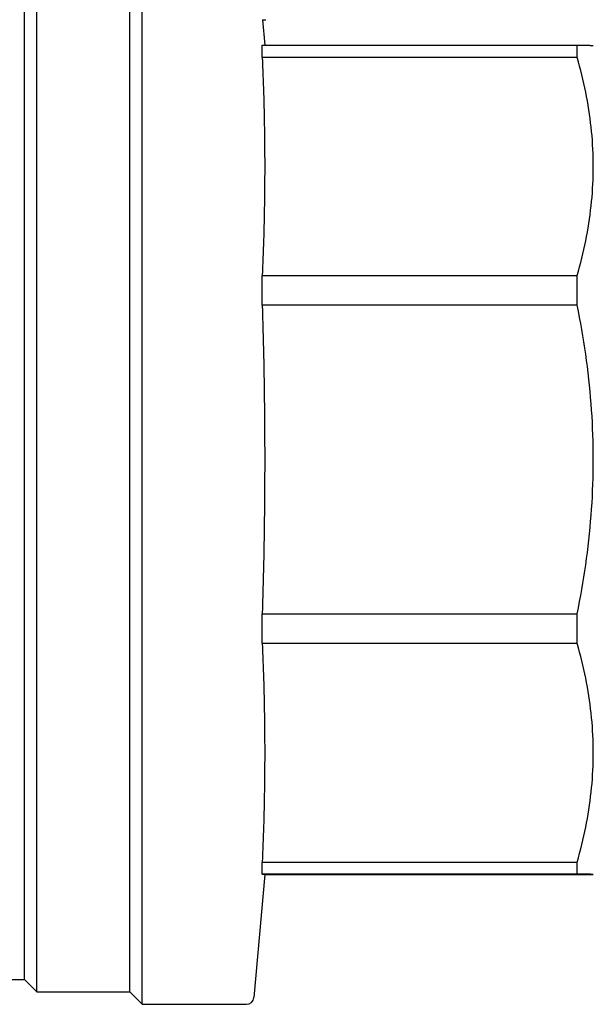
# Model space of a CAD drawing. Header units: millimetres. Extents: x 72 to 3756, y -12 to 410.
# Tile 4 of 10: x 312 to 358, y 141 to 221. Entities that reach past the tile are written whole.
import ezdxf

# ---------------------------------------------------------------- set-up
doc = ezdxf.new("R2010")
doc.units = ezdxf.units.MM
doc.layers.add('DETAIL', color=2, linetype='Continuous')

msp = doc.modelspace()

# ---------------------------------------------------------------- linework, layer by layer
at = {"layer": 'DETAIL'}
for p, q in [((321.511, 141.469), (321.511, 229.469)), ((313.011, 142.469), (313.011, 228.469)), ((320.511, 142.469), (320.511, 228.469)), ((312.011, 143.469), (312.011, 227.469)), ((331.242, 221.047), (331.511, 221.047)), ((331.248, 221.047), (331.428, 218.981)), ((331.233, 218.981), (356.712, 218.981)), ((331.233, 218.51), (331.233, 218.981)), ((356.712, 217.997), (356.712, 218.981)), ((358.011, 218.969), (358.011, 218.969)), ((331.233, 217.997), (331.233, 218.51)), ((356.712, 217.997), (331.233, 217.997)), ((331.233, 200.36), (356.712, 200.36)), ((331.233, 197.982), (331.233, 200.36)), ((356.712, 197.982), (356.712, 200.36)), ((356.712, 197.982), (331.233, 197.982)), ((331.233, 173.017), (356.712, 173.017)), ((331.233, 170.637), (331.233, 173.017)), ((356.712, 170.637), (356.712, 173.017)), ((356.712, 170.637), (331.233, 170.637)), ((331.233, 152.968), (356.712, 152.968)), ((331.233, 151.981), (331.233, 152.968)), ((356.712, 151.981), (356.712, 152.968)), ((331.429, 151.969), (330.559, 142.017)), ((356.712, 151.981), (331.233, 151.981)), ((331.428, 151.958), (356.712, 151.958)), ((358.011, 151.969), (358.011, 151.969)), ((281.364, 143.469), (312.011, 143.469)), ((312.011, 143.469), (313.011, 142.469)), ((313.011, 142.469), (320.511, 142.469)), ((320.511, 142.469), (321.511, 141.469)), ((321.511, 141.469), (329.961, 141.469))]:
    msp.add_line(p, q, dxfattribs=at)
at = {"layer": 'DETAIL', "flags": 128}
for points in [[(356.712, 218.981), (356.81, 218.98), (356.905, 218.98), (356.996, 218.979), (357.083, 218.979), (357.167, 218.978), (357.247, 218.978), (357.323, 218.977), (357.396, 218.977), (357.464, 218.977), (357.529, 218.976), (357.59, 218.976), (357.647, 218.975), (357.7, 218.975), (357.749, 218.974), (357.794, 218.974), (357.835, 218.973), (357.871, 218.973), (357.904, 218.973), (357.932, 218.972), (357.956, 218.972), (357.975, 218.971), (357.991, 218.971), (358.002, 218.97), (358.008, 218.97), (358.011, 218.969)], [(331.233, 217.997), (331.248, 217.637), (331.262, 217.277), (331.277, 216.917), (331.29, 216.558), (331.303, 216.198), (331.315, 215.838), (331.327, 215.478), (331.338, 215.118), (331.349, 214.758), (331.358, 214.398), (331.368, 214.038), (331.376, 213.678), (331.384, 213.318), (331.391, 212.958), (331.398, 212.598), (331.404, 212.238), (331.41, 211.878), (331.414, 211.518), (331.418, 211.158), (331.422, 210.799), (331.425, 210.439), (331.427, 210.079), (331.428, 209.719), (331.429, 209.359), (331.429, 208.999), (331.428, 208.639), (331.427, 208.279), (331.425, 207.919), (331.423, 207.559), (331.419, 207.199), (331.415, 206.839), (331.41, 206.479), (331.405, 206.119), (331.399, 205.759), (331.392, 205.399), (331.385, 205.039), (331.377, 204.68), (331.368, 204.32), (331.359, 203.96), (331.349, 203.6), (331.338, 203.24), (331.327, 202.88), (331.316, 202.52), (331.303, 202.16), (331.29, 201.8), (331.277, 201.44), (331.263, 201.08), (331.248, 200.72), (331.233, 200.36)], [(358.011, 209.179), (358.009, 209.531), (358.002, 209.884), (357.991, 210.237), (357.976, 210.591), (357.956, 210.944), (357.933, 211.298), (357.905, 211.651), (357.872, 212.005), (357.836, 212.359), (357.795, 212.713), (357.751, 213.066), (357.702, 213.42), (357.649, 213.774), (357.592, 214.127), (357.531, 214.481), (357.466, 214.834), (357.397, 215.186), (357.324, 215.539), (357.248, 215.891), (357.167, 216.243), (357.083, 216.595), (356.996, 216.946), (356.904, 217.297), (356.81, 217.647), (356.712, 217.997)], [(356.712, 200.36), (356.81, 200.712), (356.905, 201.063), (356.996, 201.414), (357.084, 201.766), (357.168, 202.118), (357.248, 202.469), (357.325, 202.821), (357.397, 203.173), (357.466, 203.526), (357.531, 203.878), (357.592, 204.23), (357.649, 204.583), (357.702, 204.936), (357.751, 205.288), (357.795, 205.641), (357.836, 205.995), (357.873, 206.348), (357.905, 206.701), (357.933, 207.055), (357.957, 207.408), (357.976, 207.762), (357.991, 208.116), (358.002, 208.47), (358.009, 208.824), (358.011, 209.179)], [(331.233, 197.982), (331.248, 197.473), (331.262, 196.963), (331.277, 196.454), (331.29, 195.944), (331.303, 195.435), (331.315, 194.925), (331.327, 194.416), (331.338, 193.906), (331.349, 193.397), (331.358, 192.887), (331.368, 192.378), (331.376, 191.868), (331.384, 191.359), (331.391, 190.849), (331.398, 190.34), (331.404, 189.83), (331.41, 189.321), (331.414, 188.811), (331.418, 188.302), (331.422, 187.792), (331.425, 187.283), (331.427, 186.773), (331.428, 186.264), (331.429, 185.754), (331.429, 185.245), (331.428, 184.735), (331.427, 184.226), (331.425, 183.716), (331.423, 183.207), (331.419, 182.697), (331.415, 182.188), (331.41, 181.678), (331.405, 181.169), (331.399, 180.659), (331.392, 180.15), (331.385, 179.64), (331.377, 179.131), (331.368, 178.621), (331.359, 178.112), (331.349, 177.602), (331.338, 177.093), (331.327, 176.583), (331.316, 176.074), (331.303, 175.565), (331.29, 175.055), (331.277, 174.546), (331.263, 174.036), (331.248, 173.527), (331.233, 173.017)], [(358.011, 185.5), (358.009, 185.999), (358.002, 186.498), (357.991, 186.998), (357.976, 187.498), (357.956, 187.998), (357.933, 188.499), (357.905, 188.999), (357.872, 189.5), (357.836, 190.001), (357.795, 190.502), (357.751, 191.003), (357.702, 191.503), (357.649, 192.004), (357.592, 192.504), (357.531, 193.004), (357.466, 193.504), (357.397, 194.003), (357.324, 194.503), (357.248, 195.001), (357.167, 195.499), (357.083, 195.997), (356.996, 196.494), (356.904, 196.991), (356.81, 197.487), (356.712, 197.982)], [(356.712, 173.017), (356.81, 173.514), (356.905, 174.012), (356.996, 174.509), (357.084, 175.007), (357.168, 175.505), (357.248, 176.002), (357.325, 176.501), (357.397, 176.999), (357.466, 177.498), (357.531, 177.996), (357.592, 178.495), (357.649, 178.994), (357.702, 179.493), (357.751, 179.993), (357.795, 180.492), (357.836, 180.992), (357.873, 181.492), (357.905, 181.993), (357.933, 182.493), (357.957, 182.994), (357.976, 183.494), (357.991, 183.995), (358.002, 184.497), (358.009, 184.998), (358.011, 185.5)], [(331.233, 170.637), (331.248, 170.276), (331.262, 169.916), (331.277, 169.555), (331.29, 169.195), (331.303, 168.834), (331.315, 168.474), (331.327, 168.113), (331.338, 167.752), (331.349, 167.392), (331.358, 167.031), (331.368, 166.671), (331.376, 166.31), (331.384, 165.949), (331.391, 165.589), (331.398, 165.228), (331.404, 164.868), (331.41, 164.507), (331.414, 164.146), (331.418, 163.786), (331.422, 163.425), (331.425, 163.065), (331.427, 162.704), (331.428, 162.344), (331.429, 161.983), (331.429, 161.622), (331.428, 161.262), (331.427, 160.901), (331.425, 160.541), (331.423, 160.18), (331.419, 159.819), (331.415, 159.459), (331.41, 159.098), (331.405, 158.738), (331.399, 158.377), (331.392, 158.016), (331.385, 157.656), (331.377, 157.295), (331.368, 156.935), (331.359, 156.574), (331.349, 156.214), (331.338, 155.853), (331.327, 155.492), (331.316, 155.132), (331.303, 154.771), (331.29, 154.411), (331.277, 154.05), (331.263, 153.689), (331.248, 153.329), (331.233, 152.968)], [(358.011, 161.803), (358.009, 162.156), (358.002, 162.509), (357.991, 162.863), (357.976, 163.217), (357.956, 163.571), (357.933, 163.925), (357.905, 164.28), (357.872, 164.634), (357.836, 164.989), (357.795, 165.343), (357.751, 165.697), (357.702, 166.052), (357.649, 166.406), (357.592, 166.76), (357.531, 167.114), (357.466, 167.468), (357.397, 167.821), (357.324, 168.174), (357.248, 168.527), (357.167, 168.88), (357.083, 169.232), (356.996, 169.584), (356.904, 169.936), (356.81, 170.287), (356.712, 170.637)], [(356.712, 152.968), (356.81, 153.32), (356.905, 153.672), (356.996, 154.024), (357.084, 154.376), (357.168, 154.729), (357.248, 155.081), (357.325, 155.434), (357.397, 155.786), (357.466, 156.139), (357.531, 156.492), (357.592, 156.845), (357.649, 157.198), (357.702, 157.552), (357.751, 157.905), (357.795, 158.259), (357.836, 158.613), (357.873, 158.967), (357.905, 159.321), (357.933, 159.675), (357.957, 160.029), (357.976, 160.383), (357.991, 160.738), (358.002, 161.093), (358.009, 161.448), (358.011, 161.803)], [(331.233, 151.981), (331.248, 151.98), (331.262, 151.98), (331.276, 151.979), (331.289, 151.979), (331.302, 151.978), (331.314, 151.978), (331.326, 151.977), (331.337, 151.977), (331.347, 151.977), (331.357, 151.976), (331.366, 151.976), (331.374, 151.975), (331.382, 151.975), (331.39, 151.974), (331.396, 151.974), (331.403, 151.973), (331.408, 151.973), (331.413, 151.972), (331.417, 151.972), (331.421, 151.972), (331.424, 151.971), (331.426, 151.971), (331.428, 151.97), (331.429, 151.97), (331.429, 151.969)], [(358.011, 151.969), (358.009, 151.97), (358.002, 151.97), (357.991, 151.971), (357.976, 151.971), (357.956, 151.972), (357.933, 151.972), (357.905, 151.973), (357.872, 151.973), (357.836, 151.973), (357.795, 151.974), (357.751, 151.974), (357.702, 151.975), (357.649, 151.975), (357.592, 151.976), (357.531, 151.976), (357.466, 151.977), (357.397, 151.977), (357.324, 151.977), (357.248, 151.978), (357.167, 151.978), (357.083, 151.979), (356.996, 151.979), (356.904, 151.98), (356.81, 151.98), (356.712, 151.981)], [(356.712, 151.958), (356.81, 151.959), (356.905, 151.959), (356.996, 151.959), (357.084, 151.96), (357.168, 151.96), (357.248, 151.961), (357.325, 151.961), (357.397, 151.962), (357.466, 151.962), (357.531, 151.963), (357.592, 151.963), (357.649, 151.963), (357.702, 151.964), (357.751, 151.964), (357.795, 151.965), (357.836, 151.965), (357.873, 151.966), (357.905, 151.966), (357.933, 151.967), (357.957, 151.967), (357.976, 151.968), (357.991, 151.968), (358.002, 151.968), (358.009, 151.969), (358.011, 151.969)]]:
    msp.add_lwpolyline(points, dxfattribs=at)
at = {"layer": 'DETAIL'}
msp.add_arc((329.961, 142.069), 0.6, 270, 355, dxfattribs=at)

doc.saveas('drawing.dxf')
